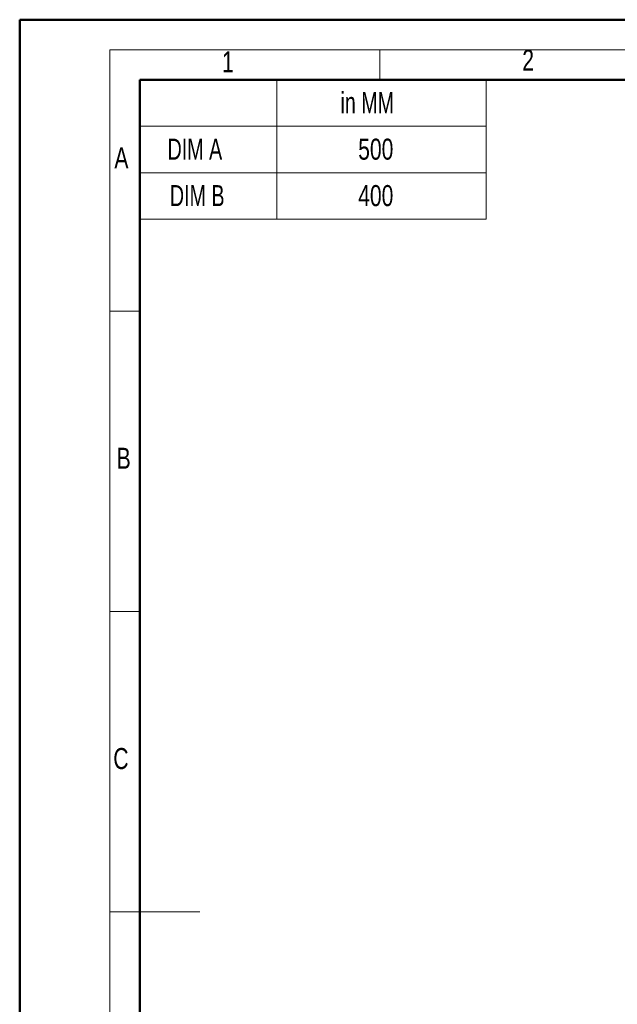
# Model space of a CAD drawing. Header units: millimetres. Extents: x 0 to 420, y 0 to 297.
# Tile 83 of 138: x 0 to 100, y 133 to 297. Entities that reach past the tile are written whole.
import ezdxf

# ---------------------------------------------------------------- set-up
doc = ezdxf.new("R2010")
doc.units = ezdxf.units.MM
doc.styles.add('SLDTEXTSTYLE0', font='TXT', dxfattribs={"width": 0.75})
doc.styles.add('SLDTEXTSTYLE3', font='TXT', dxfattribs={"width": 0.7})

# ---------------------------------------------------------------- blocks, each defined once
blk = doc.blocks.new('SW_TABLEANNOTATION_0')
at = {"color": 0, "linetype": 'Continuous', "lineweight": 0}
for p, q in [((0, 0), (0, -23.21)), ((57.69, 0), (0, 0)), ((22.84, 0), (22.84, -23.21)), ((57.69, -23.21), (57.69, 0)), ((0, -7.74), (57.69, -7.74)), ((0, -15.47), (57.69, -15.47)), ((0, -23.21), (57.69, -23.21))]:
    blk.add_line(p, q, dxfattribs=at)
at = {"color": 0, "linetype": 'Continuous', "lineweight": 0, "char_height": 3.5, "attachment_point": 1}
for s, insert, style in [('in MM', (33.44, -2.05), 'SLDTEXTSTYLE3'), ('DIM A', (4.64, -9.79), 'SLDTEXTSTYLE3'), ('500', (36.39, -9.79), 'SLDTEXTSTYLE0'), ('DIM B', (5.03, -17.52), 'SLDTEXTSTYLE3'), ('400', (36.39, -17.52), 'SLDTEXTSTYLE0')]:
    blk.add_mtext(s, dxfattribs=dict(at, insert=insert, style=style))

msp = doc.modelspace()

# ---------------------------------------------------------------- linework, layer by layer
at = {"color": 7, "linetype": 'Continuous', "lineweight": 50}
for p, q in [((0.0788, 0.2148), (0.0788, 297.2148)), ((0.0788, 297.2148), (420.0788, 297.2148)), ((20.0788, 10.2148), (20.0788, 287.2148)), ((20.0788, 287.2148), (410.0788, 287.2148))]:
    msp.add_line(p, q, dxfattribs=at)
at = {"color": 7, "linetype": 'Continuous', "lineweight": 18}
for p, q in [((15.0788, 292.2148), (415.0788, 292.2148)), ((15.0788, 292.2148), (15.0788, 5.2148)), ((60.0788, 292.2148), (60.0788, 287.2148)), ((20.0788, 248.7148), (15.0788, 248.7148)), ((20.0788, 198.7148), (15.0788, 198.7148)), ((15.0788, 148.7148), (30.0788, 148.7148))]:
    msp.add_line(p, q, dxfattribs=at)

# ---------------------------------------------------------------- block references
at = {"color": 7, "linetype": 'Continuous', "lineweight": 0}
msp.add_blockref('SW_TABLEANNOTATION_0', (20.0629, 287.2047), dxfattribs=at)

# ---------------------------------------------------------------- texts
at = {"color": 7, "linetype": 'Continuous', "lineweight": 0, "char_height": 3.5, "attachment_point": 1, "style": 'SLDTEXTSTYLE0'}
for s, insert in [('1', (33.7803, 291.9372)), ('2', (83.7803, 292.2257)), ('A', (15.8491, 275.9751)), ('B', (16.2311, 225.9631)), ('C', (15.6703, 175.9818))]:
    msp.add_mtext(s, dxfattribs=dict(at, insert=insert))

doc.saveas('drawing.dxf')
